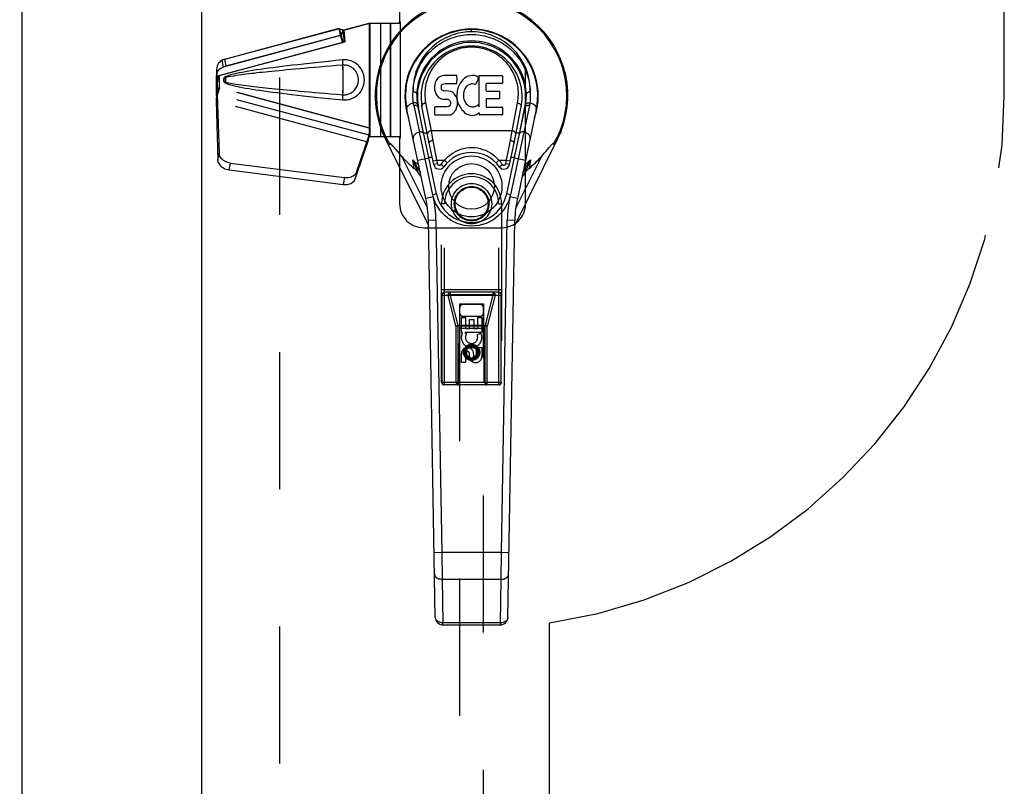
# Model space of a CAD drawing. Header units: inches. Extents: x 0 to 260, y 0 to 168.
# Tile 68 of 95: x 83 to 93, y 75 to 83. Entities that reach past the tile are written whole.
import ezdxf

# ---------------------------------------------------------------- set-up
doc = ezdxf.new("R2010")
doc.units = ezdxf.units.IN
doc.header["$LTSCALE"] = 14.290393
doc.header["$MEASUREMENT"] = 0
doc.linetypes.add('HIDDEN', pattern=[0.2, 0.1, -0.1])
doc.linetypes.add('PHANTOM', pattern=[0.8, 0.45, -0.05, 0.1, -0.05, 0.1, -0.05])
doc.layers.get('0').update_dxf_attribs({"linetype": 'CONTINUOUS'})
for name, color, linetype in [('02___PRT_ALL_AXES', 7, 'CONTINUOUS'), ('AVAILABLE_DOOR_SPACE', 7, 'CONTINUOUS'), ('DEFAULT_2', 8, 'HIDDEN'), ('DIMENSIONS', 7, 'CONTINUOUS')]:
    doc.layers.add(name, color=color, linetype=linetype)
doc.styles.get("Standard").update_dxf_attribs({"font": 'arial.ttf'})
doc.dimstyles.new('DIMSTYLE_1', dxfattribs={"dimtxt": 1.146288, "dimasz": 1.528384, "dimexe": 0.09, "dimexo": 0.07, "dimgap": 0.0375, "dimtad": 0, "dimtih": 1, "dimtoh": 1, "dimzin": 4, "dimdsep": 46, "dimtxsty": 'Standard', "dimblk": '_FILLED', "dimblk1": '_FILLED', "dimblk2": '_FILLED', "dimcen": 0.09, "dimazin": 1, "dimtfac": 1, "dimtofl": 0, "dimtmove": 0, "dimatfit": 3, "dimldrblk": '_FILLED', "dimfxl": 1, "dimtolj": 1, "dimtzin": 4, "dimarcsym": 0})

# ---------------------------------------------------------------- blocks, each defined once
blk = doc.blocks.new('_FILLED')
at = {"color": 0, "linetype": 'ByBlock'}
blk.add_solid([(0, 0), (-1, 0.2), (-1, -0.2)], dxfattribs=at)
blk = doc.blocks.new('*D13')
at = {"layer": 'DIMENSIONS', "color": 2, "linetype": 'Continuous'}
for p, q in [((78.955, 94.312), (76.021, 94.312)), ((82.58, 94.312), (85.637, 94.312))]:
    blk.add_line(p, q, dxfattribs=at)
at = {"layer": 'DIMENSIONS', "color": 2, "linetype": 'Continuous', "xscale": 1.5283842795, "yscale": 1.5283842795, "zscale": 1.5283842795}
blk.add_blockref('_FILLED', (78.955, 94.312), dxfattribs=at)
at = {"layer": 'DIMENSIONS', "color": 2, "linetype": 'Continuous', "xscale": 1.5283842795, "yscale": 1.5283842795, "zscale": 1.5283842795, "rotation": 180}
blk.add_blockref('_FILLED', (82.58, 94.312), dxfattribs=at)
at = {"layer": 'DIMENSIONS', "color": 2, "linetype": 'Continuous', "insert": (75.448, 94.885), "char_height": 1.1463, "width": 3.11501, "attachment_point": 3, "line_spacing_factor": 0.9}
blk.add_mtext('3.63', dxfattribs=at)

msp = doc.modelspace()

# ---------------------------------------------------------------- linework, layer by layer
at = {"color": 3, "linetype": 'Continuous'}
for p, q in [((82.58, 117.566), (82.58, 47.274)), ((84.455, 47.274), (84.455, 117.566))]:
    msp.add_line(p, q, dxfattribs=at)
at = {"color": 7, "linetype": 'Continuous'}
for p, q in [((87.267, 83.085), (87.267, 83.109)), ((86.911, 82.599), (86.898, 82.58)), ((86.92, 82.607), (86.911, 82.599)), ((86.929, 82.614), (86.92, 82.607)), ((86.951, 82.624), (86.929, 82.614)), ((86.974, 82.631), (86.951, 82.624)), ((87.114, 82.631), (86.974, 82.631)), ((87.116, 82.588), (87.114, 82.631)), ((87.115, 82.564), (87.116, 82.588)), ((87.175, 82.585), (87.161, 82.569)), ((87.192, 82.601), (87.175, 82.585)), ((87.21, 82.614), (87.192, 82.601)), ((87.23, 82.622), (87.21, 82.614)), ((87.252, 82.627), (87.23, 82.622)), ((87.274, 82.63), (87.252, 82.627)), ((87.297, 82.629), (87.274, 82.63)), ((87.308, 82.627), (87.297, 82.629)), ((87.318, 82.624), (87.308, 82.627)), ((87.338, 82.607), (87.312, 82.539)), ((87.337, 82.612), (87.318, 82.624)), ((87.347, 82.629), (87.584, 82.629)), ((87.347, 82.304), (87.347, 82.629)), ((87.589, 82.624), (87.589, 82.55)), ((86.883, 82.534), (86.881, 82.51)), ((86.881, 82.51), (86.882, 82.486)), ((86.882, 82.486), (86.886, 82.463)), ((86.888, 82.557), (86.883, 82.534)), ((86.898, 82.58), (86.888, 82.557)), ((86.952, 82.499), (86.953, 82.514)), ((86.953, 82.491), (86.952, 82.499)), ((86.953, 82.514), (86.955, 82.529)), ((86.955, 82.484), (86.953, 82.491)), ((86.955, 82.529), (86.958, 82.535)), ((86.96, 82.478), (86.955, 82.484)), ((86.958, 82.535), (86.964, 82.54)), ((86.964, 82.54), (86.978, 82.545)), ((86.978, 82.545), (86.993, 82.546)), ((86.993, 82.546), (87.106, 82.546)), ((87.106, 82.546), (87.112, 82.546)), ((87.112, 82.546), (87.114, 82.552)), ((87.114, 82.552), (87.115, 82.564)), ((87.122, 82.489), (87.118, 82.467)), ((87.128, 82.51), (87.122, 82.489)), ((87.137, 82.531), (87.128, 82.51)), ((87.148, 82.55), (87.137, 82.531)), ((87.161, 82.569), (87.148, 82.55)), ((87.196, 82.49), (87.191, 82.478)), ((87.211, 82.513), (87.196, 82.49)), ((87.219, 82.523), (87.211, 82.513)), ((87.23, 82.531), (87.219, 82.523)), ((87.255, 82.541), (87.23, 82.531)), ((87.267, 82.544), (87.255, 82.541)), ((87.281, 82.544), (87.267, 82.544)), ((87.294, 82.541), (87.281, 82.544)), ((87.306, 82.536), (87.294, 82.541)), ((87.417, 82.541), (87.417, 82.474)), ((87.584, 82.546), (87.422, 82.546)), ((86.886, 82.463), (86.894, 82.441)), ((86.894, 82.441), (86.907, 82.42)), ((86.907, 82.42), (86.924, 82.403)), ((86.924, 82.403), (86.943, 82.39)), ((86.943, 82.39), (86.955, 82.386)), ((86.955, 82.386), (86.966, 82.384)), ((86.966, 82.473), (86.96, 82.478)), ((86.98, 82.469), (86.966, 82.473)), ((86.966, 82.384), (87.014, 82.383)), ((87.005, 82.47), (86.98, 82.469)), ((87.028, 82.469), (87.005, 82.47)), ((87.014, 82.383), (87.021, 82.383)), ((87.021, 82.383), (87.028, 82.38)), ((87.052, 82.464), (87.028, 82.469)), ((87.028, 82.38), (87.034, 82.376)), ((87.063, 82.459), (87.052, 82.464)), ((87.073, 82.452), (87.063, 82.459)), ((87.09, 82.435), (87.073, 82.452)), ((87.103, 82.415), (87.09, 82.435)), ((87.112, 82.393), (87.103, 82.415)), ((87.119, 82.37), (87.112, 82.393)), ((87.118, 82.467), (87.114, 82.423)), ((87.114, 82.423), (87.114, 82.4)), ((87.114, 82.4), (87.118, 82.378)), ((87.118, 82.378), (87.122, 82.356)), ((87.184, 82.438), (87.183, 82.411)), ((87.183, 82.411), (87.184, 82.398)), ((87.187, 82.465), (87.184, 82.438)), ((87.184, 82.398), (87.187, 82.385)), ((87.191, 82.478), (87.187, 82.465)), ((87.187, 82.385), (87.198, 82.361)), ((87.419, 82.383), (87.419, 82.305)), ((87.422, 82.469), (87.553, 82.469)), ((87.553, 82.387), (87.423, 82.387)), ((87.558, 82.465), (87.558, 82.392)), ((86.791, 81.35), (86.594, 82.276)), ((86.665, 82.319), (86.724, 82.041)), ((86.902, 81.397), (86.709, 82.301)), ((86.757, 82.074), (86.713, 82.301)), ((86.825, 81.927), (86.75, 82.309)), ((86.788, 82.347), (86.846, 82.054)), ((86.884, 82.224), (86.884, 82.299)), ((86.948, 82.304), (86.888, 82.304)), ((87.008, 82.305), (86.948, 82.304)), ((87.024, 82.306), (87.008, 82.305)), ((87.03, 82.309), (87.024, 82.306)), ((87.036, 82.314), (87.03, 82.309)), ((87.034, 82.376), (87.039, 82.37)), ((87.045, 82.326), (87.036, 82.314)), ((87.039, 82.37), (87.046, 82.356)), ((87.047, 82.333), (87.045, 82.326)), ((87.046, 82.356), (87.048, 82.341)), ((87.048, 82.341), (87.047, 82.333)), ((87.099, 82.266), (87.105, 82.277)), ((87.105, 82.277), (87.113, 82.299)), ((87.113, 82.299), (87.12, 82.322)), ((87.121, 82.346), (87.119, 82.37)), ((87.12, 82.322), (87.121, 82.346)), ((87.122, 82.356), (87.129, 82.335)), ((87.129, 82.335), (87.15, 82.296)), ((87.15, 82.296), (87.163, 82.278)), ((87.163, 82.278), (87.178, 82.261)), ((87.198, 82.361), (87.211, 82.337)), ((87.211, 82.337), (87.22, 82.327)), ((87.22, 82.327), (87.23, 82.318)), ((87.23, 82.318), (87.241, 82.311)), ((87.241, 82.311), (87.253, 82.306)), ((87.253, 82.306), (87.266, 82.304)), ((87.266, 82.304), (87.28, 82.303)), ((87.28, 82.303), (87.293, 82.305)), ((87.293, 82.305), (87.306, 82.309)), ((87.306, 82.309), (87.318, 82.315)), ((87.318, 82.315), (87.329, 82.322)), ((87.335, 82.321), (87.347, 82.304)), ((87.423, 82.301), (87.585, 82.301)), ((87.589, 82.296), (87.589, 82.224)), ((87.633, 81.397), (87.826, 82.301)), ((87.87, 82.319), (87.672, 81.389)), ((87.689, 82.054), (87.746, 82.344)), ((87.71, 81.927), (87.785, 82.309)), ((87.941, 82.276), (87.744, 81.35)), ((87.778, 82.074), (87.822, 82.301)), ((87.785, 82.313), (87.785, 82.309)), ((86.889, 82.22), (87.033, 82.22)), ((87.033, 82.22), (87.045, 82.221)), ((87.045, 82.221), (87.056, 82.225)), ((87.056, 82.225), (87.076, 82.239)), ((87.076, 82.239), (87.093, 82.256)), ((87.093, 82.256), (87.099, 82.266)), ((87.178, 82.261), (87.194, 82.246)), ((87.194, 82.246), (87.212, 82.232)), ((87.212, 82.232), (87.222, 82.227)), ((87.222, 82.227), (87.232, 82.223)), ((87.232, 82.223), (87.254, 82.218)), ((87.254, 82.218), (87.276, 82.215)), ((87.276, 82.215), (87.298, 82.218)), ((87.298, 82.218), (87.319, 82.225)), ((87.319, 82.225), (87.338, 82.237)), ((87.338, 82.237), (87.339, 82.237)), ((87.349, 82.237), (87.339, 82.237)), ((87.349, 82.224), (87.349, 82.237)), ((87.585, 82.22), (87.354, 82.22)), ((86.338, 82.04), (86.338, 82.041)), ((86.368, 81.973), (86.818, 81.069)), ((86.783, 81.764), (86.724, 82.041)), ((86.805, 82.031), (86.767, 82.031)), ((87.689, 82.054), (86.846, 82.054)), ((86.846, 82.054), (86.863, 81.954)), ((87.671, 81.954), (87.689, 82.054)), ((87.717, 81.069), (88.166, 81.973)), ((87.768, 82.031), (87.73, 82.031)), ((86.436, 81.907), (86.44, 81.903)), ((86.44, 81.903), (86.443, 81.9)), ((86.443, 81.9), (86.446, 81.895)), ((86.446, 81.895), (86.452, 81.889)), ((86.873, 81.702), (86.825, 81.927)), ((86.863, 81.954), (86.903, 81.748)), ((87.632, 81.748), (87.671, 81.954)), ((87.662, 81.702), (87.71, 81.927)), ((88.04, 81.838), (88.077, 81.882)), ((88.077, 81.882), (88.085, 81.891)), ((88.085, 81.891), (88.09, 81.898)), ((88.09, 81.898), (88.094, 81.902)), ((86.499, 81.834), (86.52, 81.809)), ((86.52, 81.809), (86.541, 81.785)), ((86.541, 81.785), (86.808, 81.248)), ((86.706, 81.748), (86.822, 81.773)), ((86.863, 81.389), (86.783, 81.764)), ((86.82, 81.781), (86.856, 81.781)), ((87.679, 81.781), (87.715, 81.781)), ((87.713, 81.773), (87.829, 81.748)), ((87.727, 81.248), (87.994, 81.785)), ((87.994, 81.785), (88.01, 81.804)), ((88.01, 81.804), (88.024, 81.82)), ((88.024, 81.82), (88.04, 81.838)), ((86.669, 81.663), (86.654, 81.751)), ((86.865, 81.74), (86.903, 81.748)), ((86.911, 81.711), (86.873, 81.702)), ((86.903, 81.748), (86.984, 81.748)), ((86.903, 81.748), (86.911, 81.711)), ((86.979, 81.68), (86.947, 81.703)), ((86.984, 81.748), (87.012, 81.721)), ((87.523, 81.721), (87.551, 81.748)), ((87.551, 81.748), (87.632, 81.748)), ((87.556, 81.68), (87.588, 81.703)), ((87.624, 81.711), (87.632, 81.748)), ((87.662, 81.702), (87.624, 81.711)), ((87.632, 81.748), (87.67, 81.74)), ((87.881, 81.751), (87.849, 81.679)), ((87.881, 81.751), (87.866, 81.663)), ((86.717, 81.646), (86.734, 81.619)), ((87.794, 81.571), (87.79, 81.565)), ((87.801, 81.619), (87.817, 81.646)), ((86.869, 81.367), (86.791, 81.35)), ((86.902, 81.397), (86.863, 81.389)), ((87.672, 81.389), (87.633, 81.397)), ((87.744, 81.35), (87.666, 81.367)), ((86.817, 81.124), (86.895, 81.126)), ((86.889, 76.985), (86.817, 81.124)), ((86.895, 81.126), (86.956, 77.661)), ((87.579, 77.661), (87.639, 81.126)), ((87.639, 81.126), (87.718, 81.124)), ((87.646, 76.985), (87.718, 81.124)), ((86.956, 77.661), (86.877, 77.66)), ((87.579, 77.661), (86.956, 77.661)), ((86.956, 77.661), (86.96, 77.383)), ((87.575, 77.383), (87.579, 77.661)), ((87.658, 77.66), (87.579, 77.661)), ((86.96, 77.383), (87.575, 77.383)), ((86.96, 77.383), (86.968, 76.931)), ((87.567, 76.931), (87.575, 77.383)), ((87.567, 76.931), (86.968, 76.931)), ((86.968, 76.908), (86.968, 76.931)), ((86.968, 76.908), (87.567, 76.908)), ((87.567, 76.931), (87.567, 76.908))]:
    msp.add_line(p, q, dxfattribs=at)
for points in [[(87.267, 83.085), (87.245, 83.085), (87.223, 83.084), (87.2, 83.082), (87.177, 83.079), (87.154, 83.075), (87.131, 83.07), (87.108, 83.064), (87.085, 83.058), (87.062, 83.05), (87.039, 83.041), (87.016, 83.031), (86.993, 83.02), (86.97, 83.008), (86.948, 82.995), (86.925, 82.98), (86.903, 82.964), (86.881, 82.947), (86.859, 82.929), (86.838, 82.909), (86.817, 82.887), (86.798, 82.865), (86.778, 82.84), (86.76, 82.815), (86.743, 82.788), (86.727, 82.759), (86.713, 82.73), (86.7, 82.699), (86.688, 82.667), (86.678, 82.634), (86.67, 82.6), (86.664, 82.566), (86.66, 82.531), (86.658, 82.497), (86.657, 82.461)], [(86.657, 82.461), (86.659, 82.496), (86.663, 82.529), (86.668, 82.563), (86.676, 82.596), (86.685, 82.628), (86.695, 82.659), (86.707, 82.69), (86.721, 82.719), (86.736, 82.747), (86.752, 82.774), (86.769, 82.8), (86.787, 82.824), (86.806, 82.847), (86.826, 82.869), (86.846, 82.889), (86.867, 82.908), (86.888, 82.926), (86.91, 82.942), (86.932, 82.957), (86.954, 82.971), (86.976, 82.984), (86.999, 82.995), (87.021, 83.006), (87.043, 83.015), (87.066, 83.023), (87.088, 83.031), (87.111, 83.037), (87.133, 83.043), (87.156, 83.047), (87.178, 83.051), (87.201, 83.054), (87.223, 83.056), (87.245, 83.057), (87.267, 83.058), (87.29, 83.057), (87.312, 83.056), (87.334, 83.054), (87.357, 83.051), (87.379, 83.047), (87.402, 83.043), (87.424, 83.037), (87.447, 83.031), (87.469, 83.023), (87.492, 83.015), (87.514, 83.006), (87.536, 82.995), (87.559, 82.984), (87.581, 82.971), (87.603, 82.957), (87.625, 82.942), (87.647, 82.926), (87.668, 82.908), (87.689, 82.889), (87.709, 82.869), (87.729, 82.847), (87.747, 82.824), (87.766, 82.8), (87.783, 82.774), (87.799, 82.747), (87.814, 82.719), (87.827, 82.69), (87.84, 82.659), (87.85, 82.628), (87.859, 82.596), (87.867, 82.563), (87.872, 82.529), (87.876, 82.496), (87.878, 82.461)], [(87.878, 82.461), (87.877, 82.497), (87.875, 82.531), (87.871, 82.566), (87.865, 82.6), (87.857, 82.634), (87.847, 82.667), (87.835, 82.699), (87.822, 82.73), (87.808, 82.759), (87.792, 82.788), (87.775, 82.815), (87.756, 82.84), (87.737, 82.865), (87.718, 82.887), (87.697, 82.909), (87.676, 82.929), (87.654, 82.947), (87.632, 82.965), (87.61, 82.98), (87.587, 82.995), (87.565, 83.008), (87.542, 83.02), (87.519, 83.031), (87.496, 83.041), (87.473, 83.05), (87.45, 83.058), (87.427, 83.064), (87.404, 83.07), (87.381, 83.075), (87.358, 83.079), (87.335, 83.082), (87.312, 83.084), (87.29, 83.085), (87.267, 83.085)], [(87.746, 82.344), (87.75, 82.366), (87.752, 82.388), (87.754, 82.41), (87.755, 82.432), (87.755, 82.454), (87.754, 82.476), (87.751, 82.498), (87.748, 82.519), (87.744, 82.541), (87.739, 82.562), (87.733, 82.583), (87.726, 82.604), (87.718, 82.623), (87.71, 82.642), (87.7, 82.662), (87.69, 82.68), (87.68, 82.697), (87.669, 82.714), (87.657, 82.731), (87.645, 82.746), (87.633, 82.761), (87.62, 82.774), (87.606, 82.788), (87.592, 82.801), (87.579, 82.813), (87.565, 82.823), (87.551, 82.834), (87.536, 82.844), (87.522, 82.853), (87.508, 82.862), (87.493, 82.87), (87.478, 82.877), (87.463, 82.884), (87.449, 82.89), (87.434, 82.896), (87.419, 82.901), (87.404, 82.906), (87.389, 82.91), (87.374, 82.913), (87.358, 82.917), (87.343, 82.919), (87.328, 82.921), (87.313, 82.923), (87.298, 82.924), (87.283, 82.925), (87.268, 82.925), (87.253, 82.925), (87.238, 82.924), (87.222, 82.923), (87.207, 82.921), (87.192, 82.919), (87.177, 82.917), (87.162, 82.914), (87.147, 82.91), (87.132, 82.906), (87.117, 82.901), (87.102, 82.896), (87.087, 82.891), (87.073, 82.885), (87.058, 82.878), (87.043, 82.87), (87.028, 82.862), (87.014, 82.854), (87, 82.845), (86.986, 82.835), (86.971, 82.825), (86.957, 82.814), (86.944, 82.802), (86.93, 82.789), (86.916, 82.776), (86.904, 82.762), (86.891, 82.748), (86.879, 82.732), (86.867, 82.715), (86.856, 82.699), (86.846, 82.682), (86.835, 82.663), (86.826, 82.644), (86.817, 82.625), (86.81, 82.605), (86.803, 82.585), (86.797, 82.564), (86.791, 82.543), (86.787, 82.522)], [(86.787, 82.522), (86.784, 82.5), (86.782, 82.478), (86.78, 82.456), (86.78, 82.434), (86.781, 82.412), (86.782, 82.39), (86.785, 82.369), (86.788, 82.347)], [(86.66, 82.346), (86.658, 82.366), (86.657, 82.385), (86.656, 82.404), (86.656, 82.423), (86.656, 82.442), (86.657, 82.461)], [(86.697, 82.433), (86.696, 82.437), (86.695, 82.441), (86.693, 82.445), (86.69, 82.449), (86.686, 82.452), (86.681, 82.455), (86.676, 82.458), (86.67, 82.46), (86.664, 82.461), (86.657, 82.461)], [(87.838, 82.433), (87.839, 82.437), (87.84, 82.441), (87.842, 82.445), (87.845, 82.449), (87.849, 82.452), (87.854, 82.455), (87.859, 82.458), (87.865, 82.46), (87.871, 82.461), (87.878, 82.461)], [(87.878, 82.461), (87.879, 82.442), (87.879, 82.423), (87.879, 82.404), (87.878, 82.385), (87.877, 82.366), (87.875, 82.346)], [(86.594, 82.276), (86.593, 82.285), (86.594, 82.294), (86.597, 82.302), (86.601, 82.31), (86.608, 82.319), (86.616, 82.326), (86.625, 82.333), (86.636, 82.339), (86.648, 82.343), (86.66, 82.346)], [(86.665, 82.347), (86.665, 82.347), (86.664, 82.347), (86.663, 82.347), (86.662, 82.347), (86.661, 82.347), (86.66, 82.346)], [(86.665, 82.319), (86.664, 82.324), (86.663, 82.328), (86.662, 82.333), (86.662, 82.337), (86.661, 82.342), (86.66, 82.346)], [(86.704, 82.326), (86.703, 82.331), (86.7, 82.335), (86.697, 82.339), (86.692, 82.342), (86.686, 82.345), (86.68, 82.346), (86.673, 82.347), (86.665, 82.347)], [(86.665, 82.319), (86.666, 82.32), (86.667, 82.32), (86.668, 82.32), (86.669, 82.32), (86.67, 82.32), (86.671, 82.32)], [(86.671, 82.32), (86.677, 82.321), (86.684, 82.32), (86.69, 82.319), (86.696, 82.316), (86.701, 82.313), (86.705, 82.31)], [(86.705, 82.31), (86.707, 82.305), (86.709, 82.301)], [(86.75, 82.312), (86.749, 82.316), (86.75, 82.32), (86.751, 82.323), (86.753, 82.327), (86.755, 82.331), (86.759, 82.334), (86.762, 82.337), (86.767, 82.34), (86.772, 82.343), (86.777, 82.345), (86.783, 82.346), (86.788, 82.347)], [(86.789, 82.344), (86.783, 82.343), (86.778, 82.342), (86.773, 82.34), (86.768, 82.338), (86.763, 82.335), (86.76, 82.332), (86.756, 82.328), (86.754, 82.324), (86.752, 82.321), (86.75, 82.317), (86.75, 82.313), (86.75, 82.309)], [(87.746, 82.344), (87.752, 82.343), (87.757, 82.342), (87.762, 82.34), (87.767, 82.338), (87.771, 82.335), (87.775, 82.332), (87.779, 82.328), (87.781, 82.324), (87.783, 82.321), (87.785, 82.317), (87.785, 82.313)], [(87.826, 82.301), (87.827, 82.304), (87.829, 82.308), (87.832, 82.311), (87.835, 82.314), (87.839, 82.316), (87.843, 82.318), (87.848, 82.319), (87.853, 82.32), (87.859, 82.321), (87.864, 82.32)], [(87.831, 82.326), (87.832, 82.33), (87.834, 82.334), (87.837, 82.337), (87.84, 82.341), (87.845, 82.343), (87.85, 82.345), (87.856, 82.347), (87.862, 82.347), (87.868, 82.347), (87.875, 82.346)], [(87.864, 82.32), (87.866, 82.32), (87.867, 82.32), (87.869, 82.32), (87.87, 82.319)], [(87.875, 82.346), (87.874, 82.342), (87.873, 82.337), (87.873, 82.333), (87.872, 82.328), (87.871, 82.324), (87.87, 82.319)], [(87.875, 82.346), (87.887, 82.343), (87.898, 82.339), (87.908, 82.334), (87.918, 82.327), (87.926, 82.32), (87.932, 82.312), (87.938, 82.303), (87.941, 82.294), (87.942, 82.285), (87.941, 82.276)], [(86.338, 82.041), (86.338, 82.043), (86.337, 82.045), (86.336, 82.047), (86.336, 82.049), (86.336, 82.05), (86.336, 82.052), (86.336, 82.053), (86.336, 82.054), (86.336, 82.055), (86.337, 82.056), (86.338, 82.056), (86.339, 82.056), (86.34, 82.055), (86.341, 82.054), (86.343, 82.053), (86.344, 82.052), (86.346, 82.05), (86.347, 82.049)], [(86.344, 82.025), (86.343, 82.028), (86.342, 82.031), (86.341, 82.033), (86.34, 82.036), (86.339, 82.038), (86.338, 82.04)], [(86.724, 82.041), (86.712, 82.038), (86.701, 82.033), (86.691, 82.028), (86.682, 82.022), (86.674, 82.014), (86.667, 82.006), (86.662, 81.998), (86.659, 81.989), (86.658, 81.98), (86.659, 81.971)], [(86.73, 82.042), (86.729, 82.042), (86.728, 82.042), (86.727, 82.041), (86.726, 82.041), (86.725, 82.041), (86.724, 82.041)], [(86.768, 82.022), (86.767, 82.027), (86.764, 82.031), (86.76, 82.035), (86.756, 82.038), (86.75, 82.04), (86.744, 82.041), (86.737, 82.042), (86.73, 82.042)], [(86.846, 82.054), (86.84, 82.053), (86.835, 82.052), (86.83, 82.05), (86.825, 82.048), (86.821, 82.045), (86.817, 82.042), (86.813, 82.039), (86.811, 82.035), (86.808, 82.031), (86.807, 82.027), (86.807, 82.023), (86.807, 82.019)], [(87.728, 82.019), (87.728, 82.023), (87.728, 82.027), (87.727, 82.031), (87.725, 82.034), (87.722, 82.038), (87.719, 82.041), (87.715, 82.045), (87.711, 82.048), (87.706, 82.05), (87.701, 82.052), (87.695, 82.053), (87.689, 82.054)], [(87.771, 82.031), (87.768, 82.027), (87.766, 82.022)], [(87.805, 82.042), (87.798, 82.042), (87.792, 82.042), (87.785, 82.04), (87.78, 82.038), (87.775, 82.035), (87.771, 82.031)], [(87.811, 82.041), (87.81, 82.041), (87.809, 82.041), (87.808, 82.041), (87.807, 82.042), (87.806, 82.042), (87.805, 82.042)], [(87.876, 81.971), (87.877, 81.979), (87.876, 81.988), (87.873, 81.997), (87.869, 82.005), (87.862, 82.013), (87.855, 82.02), (87.845, 82.027), (87.835, 82.033), (87.823, 82.038), (87.811, 82.041)], [(88.188, 82.049), (88.189, 82.05), (88.191, 82.052), (88.192, 82.053), (88.194, 82.054), (88.195, 82.055), (88.196, 82.056), (88.197, 82.056), (88.198, 82.056), (88.199, 82.055), (88.199, 82.054), (88.199, 82.052), (88.199, 82.051), (88.199, 82.049), (88.198, 82.047), (88.198, 82.045), (88.197, 82.042)], [(88.197, 82.042), (88.196, 82.04), (88.195, 82.037), (88.194, 82.034), (88.193, 82.031), (88.192, 82.028), (88.191, 82.025)], [(86.416, 81.91), (86.416, 81.911), (86.415, 81.913), (86.415, 81.914), (86.415, 81.916), (86.415, 81.917), (86.415, 81.919), (86.415, 81.92), (86.415, 81.921), (86.415, 81.922), (86.415, 81.923), (86.416, 81.924), (86.416, 81.924), (86.417, 81.924), (86.418, 81.924), (86.419, 81.923), (86.42, 81.923), (86.421, 81.922), (86.422, 81.921), (86.423, 81.921), (86.424, 81.92), (86.425, 81.919), (86.426, 81.918), (86.427, 81.916), (86.429, 81.915), (86.43, 81.914), (86.431, 81.913), (86.432, 81.911), (86.434, 81.91), (86.435, 81.908), (86.436, 81.907)], [(86.452, 81.889), (86.464, 81.874), (86.467, 81.872), (86.471, 81.866)], [(86.471, 81.866), (86.474, 81.863), (86.499, 81.834)], [(86.863, 81.954), (86.858, 81.953), (86.853, 81.952), (86.848, 81.95), (86.843, 81.948), (86.839, 81.946), (86.835, 81.943), (86.831, 81.941), (86.829, 81.938), (86.827, 81.935), (86.825, 81.933), (86.825, 81.93), (86.825, 81.928)], [(86.984, 81.748), (87.005, 81.77), (87.027, 81.79), (87.05, 81.809), (87.075, 81.825), (87.1, 81.84), (87.127, 81.852), (87.155, 81.863), (87.183, 81.871), (87.212, 81.876), (87.241, 81.88), (87.27, 81.881), (87.299, 81.879), (87.328, 81.876), (87.357, 81.87), (87.385, 81.861), (87.412, 81.851), (87.438, 81.838), (87.463, 81.824), (87.487, 81.807), (87.51, 81.789), (87.531, 81.77), (87.551, 81.748)], [(87.671, 81.954), (87.677, 81.953), (87.682, 81.952), (87.687, 81.95), (87.692, 81.948), (87.696, 81.946), (87.7, 81.943), (87.703, 81.941), (87.706, 81.938), (87.708, 81.935), (87.71, 81.933), (87.71, 81.93), (87.71, 81.928)], [(88.094, 81.902), (88.097, 81.905), (88.098, 81.907), (88.1, 81.908), (88.101, 81.91), (88.103, 81.911), (88.104, 81.913), (88.105, 81.914), (88.106, 81.915), (88.108, 81.916), (88.109, 81.918), (88.11, 81.919), (88.111, 81.92), (88.112, 81.921), (88.113, 81.921), (88.114, 81.922), (88.115, 81.923), (88.116, 81.923), (88.117, 81.924), (88.118, 81.924), (88.119, 81.924), (88.119, 81.924), (88.12, 81.923), (88.12, 81.922), (88.12, 81.921), (88.12, 81.92), (88.12, 81.919), (88.12, 81.917), (88.12, 81.916), (88.12, 81.914), (88.12, 81.913), (88.119, 81.911), (88.119, 81.91)], [(86.654, 81.751), (86.697, 81.68), (86.717, 81.646)], [(86.715, 81.61), (86.701, 81.644), (86.686, 81.679), (86.654, 81.751)], [(86.715, 81.61), (86.711, 81.616), (86.707, 81.622), (86.703, 81.627), (86.699, 81.633), (86.694, 81.638), (86.69, 81.644), (86.685, 81.649), (86.68, 81.654), (86.675, 81.658), (86.669, 81.663)], [(87.817, 81.646), (87.838, 81.68), (87.859, 81.715), (87.881, 81.751)], [(87.849, 81.679), (87.834, 81.644), (87.819, 81.61)], [(87.866, 81.663), (87.86, 81.658), (87.855, 81.654), (87.85, 81.649), (87.845, 81.643), (87.84, 81.638), (87.836, 81.633), (87.832, 81.627), (87.827, 81.621), (87.823, 81.616), (87.819, 81.61)], [(86.745, 81.565), (86.741, 81.571), (86.737, 81.577), (86.732, 81.584), (86.728, 81.59), (86.724, 81.597), (86.72, 81.603), (86.715, 81.61)], [(87.819, 81.61), (87.815, 81.603), (87.811, 81.597), (87.807, 81.59), (87.803, 81.584), (87.798, 81.577), (87.794, 81.571)], [(86.869, 81.367), (86.867, 81.372), (86.866, 81.378), (86.864, 81.383), (86.863, 81.389)], [(87.267, 81.062), (87.229, 81.064), (87.19, 81.069), (87.153, 81.078), (87.116, 81.09), (87.081, 81.106), (87.048, 81.125), (87.016, 81.147), (86.987, 81.172), (86.96, 81.199), (86.936, 81.229), (86.914, 81.261), (86.896, 81.294), (86.88, 81.33), (86.868, 81.367)], [(87.667, 81.367), (87.655, 81.33), (87.639, 81.294), (87.621, 81.261), (87.599, 81.229), (87.575, 81.199), (87.548, 81.172), (87.519, 81.147), (87.487, 81.125), (87.454, 81.106), (87.418, 81.09), (87.382, 81.078), (87.344, 81.069), (87.306, 81.064), (87.267, 81.062)], [(87.672, 81.389), (87.67, 81.383), (87.669, 81.378), (87.667, 81.372), (87.666, 81.367)], [(86.881, 77.437), (86.882, 77.429), (86.885, 77.42), (86.89, 77.413), (86.896, 77.406), (86.904, 77.399), (86.913, 77.394), (86.923, 77.389), (86.935, 77.386), (86.947, 77.384), (86.96, 77.383)], [(87.575, 77.383), (87.587, 77.384), (87.599, 77.385), (87.61, 77.389), (87.62, 77.393), (87.63, 77.398), (87.638, 77.404), (87.644, 77.412), (87.649, 77.42), (87.653, 77.428), (87.654, 77.437)], [(86.968, 76.931), (86.955, 76.931), (86.944, 76.933), (86.932, 76.936), (86.922, 76.941), (86.912, 76.946), (86.904, 76.953), (86.898, 76.96), (86.893, 76.968), (86.89, 76.977), (86.889, 76.985)], [(87.646, 76.985), (87.645, 76.977), (87.642, 76.968), (87.637, 76.96), (87.631, 76.953), (87.623, 76.946), (87.613, 76.941), (87.603, 76.936), (87.591, 76.933), (87.579, 76.931), (87.567, 76.931)]]:
    msp.add_lwpolyline(points, dxfattribs=at)
for radius in [0.317, 0.238]:
    msp.add_circle((87.267, 81.475), radius, dxfattribs=at)
for centre, radius, start, end in [((87.267, 82.42), 1.004, 333.5698, 206.4302), ((87.267, 82.42), 0.992, 329.0941, 210.9059), ((87.267, 82.42), 0.695, 340.8981, 199.1019), ((87.267, 82.42), 0.689, 347.9703, 192.0297), ((87.267, 82.42), 0.571, 347.9703, 192.0297), ((87.267, 82.41), 0.527, 348.9402, 191.0594), ((87.334, 82.608), 0.00448, 339.0016, 51.8729), ((87.584, 82.624), 0.00448, 0, 90), ((87.308, 82.54), 0.00448, 246.1578, 339.0016), ((87.422, 82.541), 0.00448, 90, 180), ((87.584, 82.55), 0.00448, 270, 360), ((87.422, 82.474), 0.00448, 180, 270), ((87.423, 82.383), 0.00448, 90, 180), ((87.553, 82.465), 0.00448, 0, 90), ((87.553, 82.392), 0.00448, 270, 360), ((86.888, 82.299), 0.00448, 90, 180.0119), ((87.332, 82.319), 0.00448, 34.0893, 127.3444), ((87.423, 82.305), 0.00448, 180, 270), ((87.585, 82.296), 0.00448, 0, 90), ((86.889, 82.224), 0.00483, 180, 270), ((87.354, 82.224), 0.00448, 180, 270), ((87.585, 82.224), 0.00448, 270, 360), ((87.267, 82.42), 0.965, 221.1123, 231.6699), ((87.267, 81.475), 0.354, 35.4237, 144.5763), ((87.267, 82.42), 0.965, 308.3301, 318.8877), ((87.267, 82.42), 0.907, 227.4534, 232.5597), ((86.931, 81.715), 0.0591, 192.0297, 324.5763), ((86.931, 81.715), 0.0197, 192.0297, 324.5763), ((87.267, 81.475), 0.394, 136.101, 144.5763), ((87.267, 81.475), 0.394, 35.4237, 43.899), ((87.604, 81.715), 0.0591, 215.4237, 347.9703), ((87.604, 81.715), 0.0197, 215.4237, 347.9703), ((87.267, 82.42), 0.907, 307.4403, 312.5466), ((85.636, 81.104), 1.181, 1, 12.0297), ((85.636, 81.104), 1.26, 1, 12.0588), ((87.267, 81.475), 0.374, 192.0297, 347.9703), ((88.899, 81.104), 1.26, 167.9412, 179), ((88.899, 81.104), 1.181, 167.9703, 179), ((86.968, 76.987), 0.0787, 181, 270), ((87.567, 76.987), 0.0787, 270, 359)]:
    msp.add_arc(centre, radius, start, end, dxfattribs=at)
msp.add_ellipse((87.267, 82.41), major_axis=(0, 0.565), ratio=0.999848, start_param=-1.76365, end_param=1.76365, dxfattribs=at)
at = {"layer": '02___PRT_ALL_AXES', "color": 8, "linetype": 'HIDDEN'}
for p, q in [((87.161, 80.109), (87.203, 80.109)), ((87.161, 79.953), (87.161, 80.109)), ((87.203, 80.109), (87.203, 79.996)), ((87.247, 80.088), (87.289, 80.088)), ((87.247, 79.996), (87.247, 80.088)), ((87.289, 80.088), (87.289, 79.996)), ((87.332, 80.109), (87.374, 80.109)), ((87.332, 79.996), (87.332, 80.109)), ((87.374, 80.109), (87.374, 79.953)), ((87.173, 79.953), (87.161, 79.953)), ((87.171, 79.95), (87.173, 79.953)), ((87.374, 79.953), (87.197, 79.953)), ((87.197, 79.953), (87.215, 79.94)), ((87.203, 79.996), (87.247, 79.996)), ((87.289, 79.996), (87.332, 79.996)), ((87.326, 79.929), (87.365, 79.946)), ((87.161, 79.641), (87.161, 79.733)), ((87.203, 79.733), (87.203, 79.641)), ((87.247, 79.691), (87.247, 79.737)), ((87.288, 79.733), (87.288, 79.704)), ((87.332, 79.797), (87.374, 79.797)), ((87.332, 79.704), (87.332, 79.797)), ((87.374, 79.797), (87.374, 79.704)), ((87.203, 79.641), (87.161, 79.641))]:
    msp.add_line(p, q, dxfattribs=at)
for centre, radius in [((87.267, 81.295), 0.172), ((87.267, 79.747), 0.085)]:
    msp.add_circle(centre, radius, dxfattribs=at)
for centre, radius, start, end in [((87.267, 79.903), 0.107, 154.2636, 23.4027), ((87.267, 79.903), 0.0639, 144.8895, 23.4026), ((87.224, 79.733), 0.0635, 0, 180), ((87.225, 79.733), 0.0219, 10.307, 180), ((87.31, 79.704), 0.0644, 192.2995, 0.0775), ((87.31, 79.704), 0.0219, 179.9011, 360)]:
    msp.add_arc(centre, radius, start, end, dxfattribs=at)
at = {"layer": 'AVAILABLE_DOOR_SPACE', "color": 4, "linetype": 'PHANTOM'}
for p, q in [((92.817, 82.42), (92.817, 83.295)), ((88.08, 48.295), (88.08, 76.929))]:
    msp.add_line(p, q, dxfattribs=at)
msp.add_arc((87.267, 82.42), 5.55, 278.4181, 360, dxfattribs=at)
at = {"layer": 'DEFAULT_2', "color": 8, "linetype": 'HIDDEN'}
for p, q in [((85.267, 116.905), (85.267, 47.935)), ((86.517, 83.545), (86.517, 83.191)), ((87.83, 81.295), (87.83, 83.545)), ((85.889, 83.118), (84.664, 82.789)), ((84.697, 82.802), (85.888, 83.122)), ((85.889, 83.118), (85.888, 83.122)), ((85.901, 83.051), (85.888, 83.122)), ((85.889, 83.118), (85.902, 83.047)), ((85.927, 83.101), (86.2, 83.175)), ((85.935, 83.101), (85.927, 83.101)), ((85.927, 83.101), (85.938, 82.98)), ((85.935, 83.101), (86.207, 83.175)), ((85.935, 83.101), (85.946, 82.98)), ((86.2, 83.175), (86.52, 83.175)), ((86.2, 83.175), (86.2, 81.995)), ((86.207, 83.175), (86.207, 81.995)), ((86.319, 83.175), (86.319, 81.995)), ((86.32, 81.995), (86.32, 83.175)), ((86.423, 83.175), (86.423, 81.995)), ((86.424, 81.995), (86.424, 83.175)), ((86.513, 83.175), (86.517, 83.191)), ((86.517, 83.191), (86.528, 83.19)), ((86.52, 83.175), (86.517, 83.191)), ((86.52, 83.175), (86.528, 83.175)), ((86.528, 81.98), (86.528, 83.19)), ((85.902, 83.047), (84.678, 82.718)), ((84.711, 82.731), (85.901, 83.051)), ((85.902, 83.047), (85.901, 83.051)), ((84.61, 82.623), (85.938, 82.98)), ((84.637, 82.629), (85.946, 82.98)), ((84.664, 82.789), (84.678, 82.718)), ((84.711, 82.731), (84.697, 82.802)), ((85.946, 82.794), (85.924, 82.793)), ((84.61, 82.623), (84.612, 82.645)), ((84.616, 82.623), (84.61, 82.623)), ((84.61, 82.422), (84.61, 82.623)), ((84.612, 82.644), (84.614, 82.662)), ((84.616, 82.623), (84.616, 82.422)), ((84.616, 82.622), (84.616, 82.621)), ((84.616, 82.621), (84.616, 82.62)), ((84.616, 82.62), (84.617, 82.617)), ((84.617, 82.617), (84.617, 82.609)), ((84.617, 82.609), (84.618, 82.605)), ((84.618, 82.605), (84.619, 82.588)), ((84.619, 82.588), (84.62, 82.576)), ((84.629, 82.597), (84.632, 82.61)), ((84.632, 82.61), (84.637, 82.629)), ((84.637, 82.629), (84.637, 82.496)), ((84.705, 82.596), (84.705, 82.61)), ((84.705, 82.593), (84.705, 82.596)), ((84.631, 82.503), (84.61, 82.422)), ((84.62, 82.576), (84.621, 82.566)), ((84.631, 82.503), (84.639, 82.503)), ((86.2, 82.082), (84.631, 82.503)), ((86.207, 82.082), (84.639, 82.503)), ((84.705, 82.573), (84.705, 82.576)), ((84.618, 82.433), (84.605, 82.362)), ((84.616, 82.449), (84.607, 82.393)), ((84.61, 82.422), (84.616, 82.422)), ((86.201, 82.008), (84.618, 82.433)), ((84.618, 82.433), (84.637, 81.818)), ((84.605, 82.372), (84.605, 82.362)), ((86.187, 81.937), (84.605, 82.362)), ((84.605, 82.362), (84.624, 81.747)), ((86.2, 82.082), (86.207, 82.082)), ((86.2, 82.082), (86.2, 82.072)), ((86.2, 82.072), (86.2, 82.042)), ((86.069, 81.624), (86.201, 82.008)), ((86.187, 81.937), (86.201, 82.008)), ((86.197, 82.003), (86.187, 81.937)), ((86.192, 81.967), (86.2, 82.024)), ((86.2, 82.024), (86.2, 82.018)), ((86.2, 81.995), (86.52, 81.995)), ((86.513, 81.995), (86.517, 81.978)), ((86.52, 81.995), (86.517, 81.978)), ((86.517, 81.978), (86.528, 81.98)), ((86.517, 81.978), (86.517, 81.295)), ((86.52, 81.995), (86.528, 81.995)), ((86.055, 81.553), (86.187, 81.937)), ((84.624, 81.747), (84.637, 81.818)), ((84.741, 81.648), (84.755, 81.719)), ((84.755, 81.719), (85.942, 81.567)), ((84.741, 81.648), (85.929, 81.495)), ((85.942, 81.567), (85.929, 81.495)), ((86.069, 81.624), (86.055, 81.553)), ((86.985, 81.295), (86.955, 81.295)), ((86.955, 79.437), (86.955, 81.295)), ((86.985, 79.407), (86.985, 81.295)), ((87.55, 81.295), (87.58, 81.295)), ((87.55, 79.407), (87.55, 81.295)), ((87.58, 81.295), (87.58, 79.437)), ((86.767, 81.045), (87.58, 81.045)), ((86.955, 80.402), (87.58, 80.402)), ((86.955, 80.342), (87.58, 80.342)), ((86.962, 79.437), (86.962, 80.342)), ((87.55, 80.372), (86.985, 80.372)), ((87.103, 80.02), (87.022, 80.342)), ((87.045, 80.372), (87.045, 80.351)), ((87.045, 80.351), (87.49, 80.351)), ((87.127, 80.028), (87.045, 80.351)), ((87.49, 80.351), (87.408, 80.028)), ((87.513, 80.342), (87.431, 80.02)), ((87.49, 80.372), (87.49, 80.351)), ((87.573, 80.342), (87.573, 79.437)), ((87.141, 80.247), (87.137, 79.437)), ((87.141, 80.247), (87.394, 80.247)), ((87.392, 80.249), (87.142, 80.249)), ((87.142, 80.249), (87.142, 48.247)), ((87.392, 80.246), (87.142, 80.246)), ((87.392, 48.247), (87.392, 80.249)), ((87.397, 79.437), (87.394, 80.247)), ((87.182, 80.122), (87.352, 80.122)), ((87.431, 80.02), (87.103, 80.02)), ((87.103, 80.02), (87.103, 79.437)), ((87.408, 80.028), (87.127, 80.028)), ((87.127, 79.407), (87.127, 80.028)), ((87.408, 79.407), (87.408, 80.028)), ((87.431, 79.437), (87.431, 80.02)), ((87.14, 79.997), (87.395, 79.997)), ((87.267, 79.82), (87.205, 79.783)), ((87.33, 79.783), (87.267, 79.82)), ((87.267, 79.82), (87.267, 79.808)), ((87.205, 79.783), (87.215, 79.778)), ((87.205, 79.783), (87.205, 79.711)), ((87.205, 79.711), (87.215, 79.717)), ((87.205, 79.711), (87.267, 79.675)), ((87.267, 79.808), (87.215, 79.778)), ((87.215, 79.778), (87.215, 79.717)), ((87.215, 79.717), (87.267, 79.687)), ((87.32, 79.778), (87.267, 79.808)), ((87.267, 79.687), (87.32, 79.717)), ((87.267, 79.675), (87.33, 79.711)), ((87.33, 79.783), (87.32, 79.778)), ((87.32, 79.717), (87.32, 79.778)), ((87.33, 79.711), (87.32, 79.717)), ((87.33, 79.711), (87.33, 79.783)), ((87.267, 79.675), (87.267, 79.687)), ((86.955, 79.437), (87.58, 79.437)), ((87.55, 79.407), (86.985, 79.407)), ((87.137, 79.437), (87.107, 79.407)), ((87.397, 79.437), (87.427, 79.407))]:
    msp.add_line(p, q, dxfattribs=at)
for points in [[(85.889, 83.118), (85.892, 83.116), (85.895, 83.114), (85.898, 83.113), (85.901, 83.112), (85.904, 83.111), (85.906, 83.11), (85.909, 83.109), (85.911, 83.109)], [(85.931, 82.976), (85.926, 82.996), (85.92, 83.015), (85.915, 83.035), (85.91, 83.053), (85.904, 83.071), (85.899, 83.088), (85.894, 83.104), (85.889, 83.118)], [(85.902, 83.047), (85.905, 83.049), (85.907, 83.051), (85.909, 83.053), (85.911, 83.055), (85.913, 83.057), (85.915, 83.06), (85.916, 83.063), (85.917, 83.066), (85.918, 83.069), (85.919, 83.072), (85.92, 83.075), (85.921, 83.079), (85.922, 83.083), (85.923, 83.087), (85.924, 83.09), (85.925, 83.095)], [(85.911, 83.109), (85.916, 83.108), (85.919, 83.107), (85.922, 83.106), (85.925, 83.105), (85.928, 83.104), (85.931, 83.103), (85.935, 83.101)], [(85.925, 83.095), (85.926, 83.098), (85.927, 83.101)], [(85.925, 83.095), (85.925, 83.096), (85.927, 83.099), (85.928, 83.1), (85.93, 83.101), (85.933, 83.101)], [(85.924, 82.976), (85.92, 82.989), (85.916, 83.002), (85.913, 83.015), (85.909, 83.026), (85.906, 83.037), (85.902, 83.047)], [(84.613, 82.682), (84.614, 82.696), (84.616, 82.712), (84.619, 82.727), (84.624, 82.741), (84.63, 82.754), (84.637, 82.765), (84.646, 82.774), (84.654, 82.782), (84.664, 82.789)], [(84.664, 82.789), (84.672, 82.793), (84.68, 82.796), (84.688, 82.799), (84.697, 82.802)], [(85.924, 82.793), (85.849, 82.785), (85.776, 82.778), (85.707, 82.771), (85.64, 82.764), (85.577, 82.757), (85.515, 82.75), (85.456, 82.743), (85.4, 82.737), (85.346, 82.73), (85.294, 82.724), (85.244, 82.718), (85.196, 82.712), (85.15, 82.706), (85.106, 82.7), (85.064, 82.694), (85.024, 82.688), (84.985, 82.682), (84.948, 82.676), (84.912, 82.67), (84.878, 82.663), (84.846, 82.657), (84.815, 82.65), (84.785, 82.644), (84.757, 82.636), (84.73, 82.628), (84.705, 82.62)], [(85.924, 82.377), (85.946, 82.376), (85.969, 82.377), (85.991, 82.381), (86.013, 82.388), (86.034, 82.397), (86.054, 82.408), (86.072, 82.421), (86.089, 82.436), (86.103, 82.451), (86.115, 82.468), (86.125, 82.484), (86.133, 82.501), (86.139, 82.517), (86.144, 82.534), (86.147, 82.551), (86.149, 82.568), (86.15, 82.585), (86.149, 82.601), (86.148, 82.618), (86.144, 82.635), (86.139, 82.652), (86.133, 82.668), (86.125, 82.685), (86.115, 82.701), (86.103, 82.718), (86.089, 82.733), (86.072, 82.748), (86.054, 82.761), (86.034, 82.773), (86.013, 82.782), (85.991, 82.788), (85.969, 82.792), (85.946, 82.794)], [(85.93, 82.602), (85.93, 82.611), (85.93, 82.637), (85.93, 82.662), (85.929, 82.687), (85.928, 82.71), (85.927, 82.733), (85.926, 82.754), (85.925, 82.774), (85.924, 82.793)], [(84.612, 82.645), (84.613, 82.652), (84.615, 82.66), (84.619, 82.668), (84.623, 82.676), (84.629, 82.684), (84.636, 82.692), (84.645, 82.699), (84.654, 82.706), (84.665, 82.712), (84.678, 82.718)], [(84.678, 82.718), (84.685, 82.722), (84.694, 82.725), (84.702, 82.728), (84.711, 82.731)], [(85.924, 82.739), (85.86, 82.734), (85.799, 82.729), (85.74, 82.724), (85.683, 82.719), (85.628, 82.714), (85.575, 82.709), (85.525, 82.705), (85.476, 82.7), (85.429, 82.696), (85.384, 82.692), (85.341, 82.688), (85.3, 82.684), (85.26, 82.68), (85.222, 82.677), (85.186, 82.673), (85.152, 82.67), (85.119, 82.666), (85.088, 82.663), (85.058, 82.66), (85.029, 82.657), (85.001, 82.653), (84.973, 82.65), (84.946, 82.647), (84.919, 82.644), (84.892, 82.64), (84.865, 82.637), (84.838, 82.633), (84.812, 82.629), (84.785, 82.625), (84.758, 82.62), (84.732, 82.615), (84.705, 82.609)], [(85.924, 82.43), (85.933, 82.43), (85.942, 82.43), (85.952, 82.43), (85.961, 82.432), (85.97, 82.434), (85.979, 82.436), (85.988, 82.439), (85.997, 82.442), (86.005, 82.446), (86.014, 82.451), (86.022, 82.456), (86.03, 82.462), (86.038, 82.469), (86.046, 82.477), (86.054, 82.487), (86.062, 82.497), (86.068, 82.508), (86.074, 82.519), (86.078, 82.53), (86.082, 82.541), (86.085, 82.552), (86.086, 82.563), (86.088, 82.573), (86.088, 82.584), (86.088, 82.594), (86.087, 82.605), (86.085, 82.615), (86.082, 82.626), (86.079, 82.637), (86.075, 82.649), (86.069, 82.66), (86.063, 82.671), (86.055, 82.681), (86.047, 82.69), (86.039, 82.699), (86.031, 82.706), (86.023, 82.712), (86.015, 82.718), (86.006, 82.722), (85.998, 82.726), (85.989, 82.73), (85.98, 82.733), (85.971, 82.736), (85.961, 82.737), (85.952, 82.739), (85.942, 82.739), (85.933, 82.74), (85.924, 82.739)], [(85.924, 82.43), (85.925, 82.439), (85.926, 82.449), (85.927, 82.46), (85.927, 82.473), (85.928, 82.487), (85.929, 82.502), (85.929, 82.517), (85.93, 82.533), (85.93, 82.55), (85.93, 82.567), (85.93, 82.585), (85.93, 82.602), (85.93, 82.619), (85.93, 82.636), (85.929, 82.652), (85.929, 82.668), (85.928, 82.682), (85.927, 82.696), (85.927, 82.709), (85.926, 82.72), (85.925, 82.73), (85.924, 82.739)], [(84.613, 82.682), (84.613, 82.676), (84.613, 82.668), (84.613, 82.661), (84.613, 82.654), (84.612, 82.648), (84.612, 82.645)], [(84.614, 82.662), (84.613, 82.68), (84.613, 82.682)], [(84.621, 82.566), (84.62, 82.582), (84.619, 82.598), (84.618, 82.614), (84.617, 82.63), (84.616, 82.646), (84.614, 82.662)], [(84.616, 82.623), (84.616, 82.623), (84.616, 82.623), (84.616, 82.623), (84.616, 82.622), (84.616, 82.622)], [(84.621, 82.566), (84.622, 82.572), (84.624, 82.579), (84.625, 82.585), (84.627, 82.591), (84.629, 82.597)], [(84.705, 82.62), (84.699, 82.616), (84.694, 82.613), (84.689, 82.608), (84.686, 82.603), (84.683, 82.597), (84.682, 82.591), (84.681, 82.585), (84.682, 82.578), (84.683, 82.572), (84.686, 82.567), (84.689, 82.561), (84.694, 82.557), (84.699, 82.553), (84.705, 82.55)], [(84.705, 82.609), (84.7, 82.607), (84.696, 82.604), (84.692, 82.601), (84.689, 82.597), (84.687, 82.593), (84.685, 82.589), (84.685, 82.584), (84.685, 82.58), (84.687, 82.575), (84.689, 82.571), (84.692, 82.568), (84.696, 82.565), (84.7, 82.562), (84.705, 82.56)], [(84.705, 82.61), (84.705, 82.613), (84.705, 82.615), (84.705, 82.617), (84.705, 82.62)], [(84.705, 82.56), (84.705, 82.568), (84.705, 82.576), (84.705, 82.585), (84.705, 82.593), (84.705, 82.601), (84.705, 82.609)], [(84.639, 82.503), (84.634, 82.484), (84.629, 82.465), (84.623, 82.446), (84.618, 82.427), (84.612, 82.41), (84.607, 82.393)], [(84.631, 82.503), (84.629, 82.494), (84.626, 82.484), (84.624, 82.475), (84.621, 82.466), (84.618, 82.457), (84.616, 82.449)], [(84.705, 82.55), (84.705, 82.552), (84.705, 82.554), (84.705, 82.557), (84.705, 82.559), (84.705, 82.561), (84.705, 82.573)], [(84.705, 82.56), (84.732, 82.554), (84.758, 82.549), (84.785, 82.544), (84.811, 82.54), (84.838, 82.536), (84.865, 82.533), (84.892, 82.529), (84.918, 82.526), (84.945, 82.522), (84.972, 82.519), (85, 82.516), (85.028, 82.513), (85.057, 82.51), (85.087, 82.506), (85.119, 82.503), (85.151, 82.5), (85.186, 82.496), (85.222, 82.493), (85.259, 82.489), (85.299, 82.485), (85.34, 82.481), (85.383, 82.477), (85.428, 82.473), (85.475, 82.469), (85.524, 82.464), (85.575, 82.46), (85.628, 82.455), (85.683, 82.451), (85.74, 82.446), (85.799, 82.441), (85.86, 82.435), (85.924, 82.43)], [(84.705, 82.55), (84.73, 82.541), (84.756, 82.533), (84.784, 82.526), (84.813, 82.519), (84.844, 82.513), (84.876, 82.506), (84.91, 82.5), (84.945, 82.494), (84.982, 82.488), (85.02, 82.482), (85.061, 82.476), (85.103, 82.47), (85.146, 82.464), (85.192, 82.458), (85.24, 82.452), (85.29, 82.445), (85.342, 82.439), (85.396, 82.433), (85.453, 82.426), (85.512, 82.42), (85.574, 82.413), (85.638, 82.406), (85.705, 82.399), (85.775, 82.392), (85.848, 82.384), (85.924, 82.377)], [(85.924, 82.377), (85.925, 82.395), (85.926, 82.415), (85.927, 82.436), (85.928, 82.459), (85.929, 82.483), (85.93, 82.507), (85.93, 82.533), (85.93, 82.558), (85.93, 82.567)], [(84.607, 82.393), (84.607, 82.388), (84.605, 82.372)], [(84.616, 82.449), (84.616, 82.446), (84.617, 82.444), (84.617, 82.441), (84.617, 82.438), (84.618, 82.436), (84.618, 82.433)], [(86.207, 82.082), (86.205, 82.062), (86.202, 82.042), (86.199, 82.022), (86.197, 82.003)], [(86.2, 82.054), (86.2, 82.047), (86.199, 82.034), (86.198, 82.019), (86.196, 82.003), (86.194, 81.986), (86.193, 81.975)], [(86.2, 82.042), (86.2, 82.032), (86.2, 82.024)], [(86.2, 82.018), (86.201, 82.015), (86.201, 82.013), (86.201, 82.01), (86.201, 82.008)], [(84.755, 81.719), (84.739, 81.722), (84.724, 81.726), (84.71, 81.731), (84.696, 81.738), (84.684, 81.745), (84.672, 81.754), (84.662, 81.763), (84.654, 81.773), (84.647, 81.784), (84.642, 81.795), (84.639, 81.807), (84.637, 81.818)], [(84.624, 81.747), (84.625, 81.736), (84.628, 81.724), (84.633, 81.713), (84.64, 81.702), (84.649, 81.692), (84.659, 81.683), (84.67, 81.674), (84.683, 81.667), (84.696, 81.66), (84.711, 81.655), (84.726, 81.651), (84.741, 81.648)], [(86.069, 81.624), (86.065, 81.614), (86.059, 81.605), (86.052, 81.597), (86.043, 81.589), (86.034, 81.583), (86.023, 81.577), (86.011, 81.572), (85.998, 81.569), (85.985, 81.566), (85.971, 81.565), (85.957, 81.565), (85.942, 81.567)], [(85.929, 81.495), (85.943, 81.494), (85.957, 81.494), (85.971, 81.495), (85.984, 81.498), (85.997, 81.501), (86.009, 81.506), (86.02, 81.512), (86.03, 81.518), (86.038, 81.526), (86.046, 81.534), (86.051, 81.543), (86.055, 81.553)], [(86.962, 80.342), (86.962, 80.347), (86.963, 80.351), (86.964, 80.356), (86.966, 80.36), (86.969, 80.363), (86.971, 80.366), (86.974, 80.369), (86.978, 80.371), (86.981, 80.372), (86.985, 80.372)], [(87.022, 80.342), (87.022, 80.347), (87.023, 80.351), (87.025, 80.356), (87.026, 80.36), (87.029, 80.363), (87.032, 80.366), (87.035, 80.369), (87.038, 80.371), (87.042, 80.372), (87.045, 80.372)], [(87.022, 80.342), (87.025, 80.344), (87.028, 80.345), (87.032, 80.347), (87.036, 80.348), (87.041, 80.35), (87.045, 80.351)], [(87.49, 80.372), (87.493, 80.372), (87.497, 80.371), (87.5, 80.369), (87.503, 80.366), (87.506, 80.363), (87.508, 80.36), (87.51, 80.356), (87.512, 80.351), (87.513, 80.347), (87.513, 80.342)], [(87.513, 80.342), (87.51, 80.344), (87.506, 80.345), (87.503, 80.347), (87.499, 80.348), (87.494, 80.35), (87.49, 80.351)], [(87.55, 80.372), (87.554, 80.372), (87.557, 80.371), (87.56, 80.369), (87.564, 80.366), (87.566, 80.363), (87.569, 80.36), (87.571, 80.356), (87.572, 80.351), (87.573, 80.347), (87.573, 80.342)], [(87.103, 80.02), (87.106, 80.021), (87.11, 80.023), (87.114, 80.024), (87.118, 80.026), (87.122, 80.027), (87.127, 80.028)], [(87.431, 80.02), (87.428, 80.021), (87.425, 80.023), (87.421, 80.024), (87.417, 80.026), (87.413, 80.027), (87.408, 80.028)], [(86.985, 79.407), (86.981, 79.407), (86.978, 79.409), (86.974, 79.41), (86.971, 79.413), (86.969, 79.416), (86.966, 79.419), (86.964, 79.423), (86.963, 79.428), (86.962, 79.432), (86.962, 79.437)], [(87.103, 79.437), (87.104, 79.432), (87.105, 79.428), (87.106, 79.423), (87.108, 79.419), (87.11, 79.416), (87.113, 79.413), (87.116, 79.41), (87.119, 79.409), (87.123, 79.407), (87.127, 79.407)], [(87.408, 79.407), (87.412, 79.407), (87.415, 79.409), (87.419, 79.41), (87.422, 79.413), (87.425, 79.416), (87.427, 79.419), (87.429, 79.423), (87.43, 79.428), (87.431, 79.432), (87.431, 79.437)], [(87.573, 79.437), (87.573, 79.432), (87.572, 79.428), (87.571, 79.423), (87.569, 79.419), (87.566, 79.416), (87.564, 79.413), (87.56, 79.41), (87.557, 79.409), (87.554, 79.407), (87.55, 79.407)]]:
    msp.add_lwpolyline(points, dxfattribs=at)
for centre, radius in [((87.267, 81.295), 0.21), ((87.267, 81.295), 0.18), ((87.267, 79.747), 0.0845), ((87.267, 79.747), 0.0745)]:
    msp.add_circle(centre, radius, dxfattribs=at)
for centre, radius, start, end in [((87.267, 81.295), 0.312, 0, 180), ((87.267, 81.295), 0.282, 0, 180), ((86.767, 81.295), 0.25, 180, 270), ((87.58, 81.295), 0.25, 270, 360), ((86.985, 80.342), 0.03, 90, 180), ((87.55, 80.342), 0.03, 0, 90), ((87.182, 80.207), 0.04, 90, 180), ((87.352, 80.207), 0.04, 0, 90), ((87.182, 80.162), 0.04, 180, 270), ((87.352, 80.162), 0.04, 270, 360), ((86.985, 79.437), 0.03, 180, 270), ((87.55, 79.437), 0.03, 270, 360)]:
    msp.add_arc(centre, radius, start, end, dxfattribs=at)
msp.add_ellipse((84.636, 82.496), major_axis=(0.02, 0.0746), ratio=0.018459, start_param=-3.136658, end_param=-1.565862, dxfattribs=at)

# ---------------------------------------------------------------- dimensions: what is measured, and where the dimension line sits
at = {"layer": 'DIMENSIONS', "color": 2, "linetype": 'Continuous'}
dim = msp.add_linear_dim(base=(82.579957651, 94.312027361), p1=(78.954957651, 116.544575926), p2=(82.579957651, 47.273575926), dimstyle='DIMSTYLE_1', dxfattribs=at)
dim.commit()
dim.dimension.update_dxf_attribs({"geometry": '*D13', "text_midpoint": (73.889338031, 94.305633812), "dimtype": 160})

doc.saveas('drawing.dxf')
